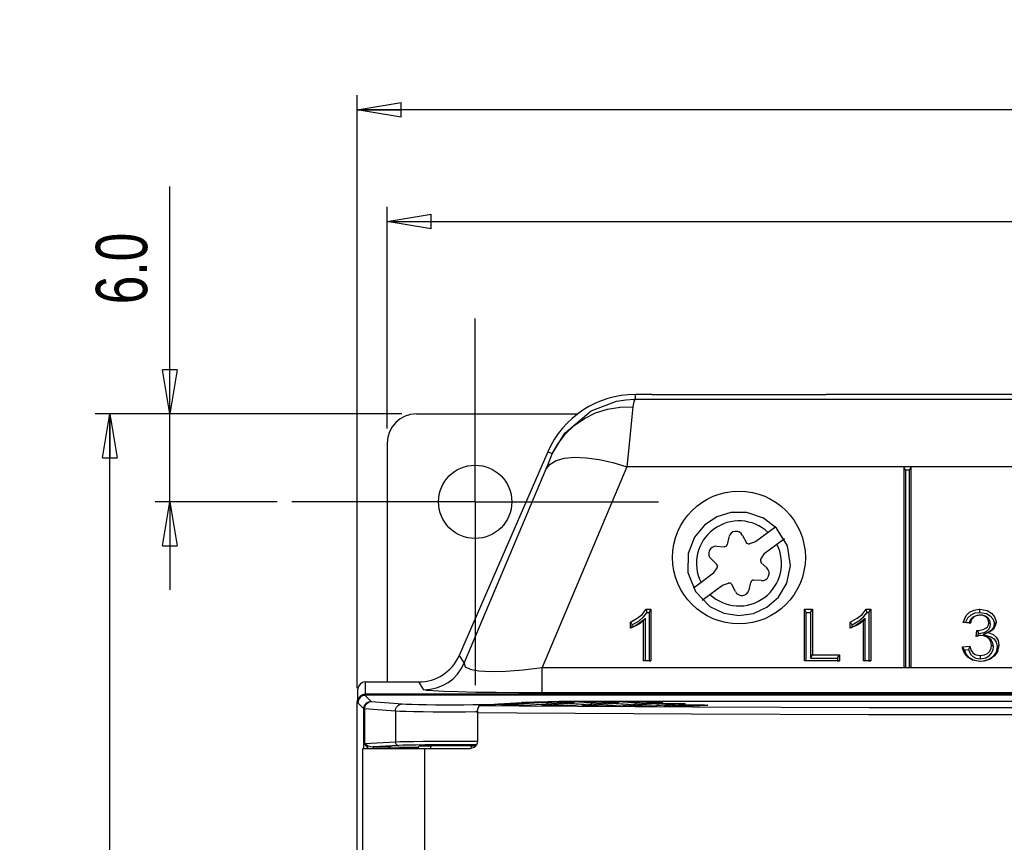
# Model space of a CAD drawing. Extents: x 28 to 402, y 197 to 629.
# Tile 12 of 13: x 28 to 95, y 573 to 629. Entities that reach past the tile are written whole.
import ezdxf

# ---------------------------------------------------------------- set-up
doc = ezdxf.new("R2010")
doc.units = 0
doc.header["$MEASUREMENT"] = 0
doc.header["$PDSIZE"] = -1
doc.linetypes.add('CENTERX2', pattern=[20.32, 12.7, -2.54, 2.54, -2.54])
doc.layers.get('0').update_dxf_attribs({"linetype": 'CONTINUOUS'})
doc.layers.get('DEFPOINTS').update_dxf_attribs({"linetype": 'CONTINUOUS'})
doc.styles.add('SLDTEXTSTYLE0', font='txt', dxfattribs={"width": 0.75})
doc.dimstyles.new('SLDDIMSTYLE0', dxfattribs={"dimtxt": 3.5, "dimasz": 3, "dimexe": 1, "dimexo": 0.0625, "dimgap": 0.875, "dimtad": 2, "dimdec": 1, "dimzin": 4, "dimtxsty": 'STANDARD', "dimblk1": 'CLOSED', "dimblk2": 'CLOSED', "dimsah": 1, "dimcen": 0.09, "dimclrd": 7, "dimclre": 7, "dimclrt": 7, "dimazin": 3, "dimtfac": 1, "dimtdec": 4, "dimtofl": 0, "dimtmove": 0, "dimatfit": 3, "dimtolj": 1, "dimtzin": 12})
doc.dimstyles.new('SLDDIMSTYLE1', dxfattribs={"dimtxt": 3.5, "dimasz": 3, "dimexe": 1, "dimexo": 0.0625, "dimgap": 0.875, "dimtad": 2, "dimdec": 1, "dimzin": 12, "dimtxsty": 'STANDARD', "dimblk1": 'CLOSED', "dimblk2": 'CLOSED', "dimsah": 1, "dimcen": 0.09, "dimclrd": 7, "dimclre": 7, "dimclrt": 7, "dimazin": 3, "dimtfac": 1, "dimtdec": 4, "dimtofl": 0, "dimtmove": 0, "dimatfit": 3, "dimtolj": 1, "dimtzin": 12})

# ---------------------------------------------------------------- blocks, each defined once
blk = doc.blocks.new('SW_CENTERMARK0')
at = {"color": 7, "linetype": 'CENTERX2'}
for p, q in [((58.745, 605.885), (58.745, 608.385)), ((48.745, 595.885), (46.245, 595.885)), ((68.745, 595.885), (71.245, 595.885)), ((58.745, 585.885), (58.745, 583.385))]:
    blk.add_line(p, q, dxfattribs=at)
at = {"color": 7, "linetype": 'CONTINUOUS'}
for q in [(58.745, 605.885), (48.745, 595.885), (58.745, 585.885), (68.745, 595.885)]:
    blk.add_line((58.745, 595.885), q, dxfattribs=at)
blk = doc.blocks.new('_CLOSED')
at = {"color": 0, "linetype": 'BYBLOCK'}
for p, q in [((-1, 0.166667), (0, 0)), ((-1, 0.166667), (-1, -0.166667)), ((0, 0), (-1, -0.166667)), ((0, 0), (-1, 0))]:
    blk.add_line(p, q, dxfattribs=at)
blk = doc.blocks.new('*D0')
at = {"color": 7}
for p, q in [((37.919, 601.885), (37.919, 617.393)), ((53.745, 601.885), (36.919, 601.885)), ((37.919, 595.885), (37.919, 601.885)), ((45.245, 595.885), (36.919, 595.885)), ((37.919, 595.885), (37.919, 589.885))]:
    blk.add_line(p, q, dxfattribs=at)
at = {"layer": 'DEFPOINTS', "color": 7}
for p in [(54.745, 601.885), (46.245, 595.885)]:
    blk.add_point(p, dxfattribs=at)
at = {"xscale": 3, "yscale": 3}
for p, rotation in [((37.919, 601.885), 270.0000000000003), ((37.919, 595.885), 90.00000000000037)]:
    blk.add_blockref('_CLOSED', p, dxfattribs=dict(at, rotation=rotation))
at = {"color": 7, "insert": (36.419, 609.354), "char_height": 3.5, "attachment_point": 7, "rotation": 90, "style": 'SLDTEXTSTYLE0'}
blk.add_mtext('6.0', dxfattribs=at)
blk = doc.blocks.new('*D1')
at = {"color": 7}
for p, q in [((50.692, 583.185), (50.692, 623.601)), ((148.797, 583.737), (148.797, 623.601)), ((148.797, 622.601), (50.692, 622.601))]:
    blk.add_line(p, q, dxfattribs=at)
at = {"layer": 'DEFPOINTS', "color": 7}
for p in [(148.797, 582.737), (50.692, 582.185)]:
    blk.add_point(p, dxfattribs=at)
at = {"xscale": 3, "yscale": 3}
for p, rotation in [((50.692, 622.601), 180.0000000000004), ((148.797, 622.601), 360.0000000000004)]:
    blk.add_blockref('_CLOSED', p, dxfattribs=dict(at, rotation=rotation))
at = {"color": 7, "insert": (95.229, 624.101), "char_height": 3.5, "attachment_point": 7, "style": 'SLDTEXTSTYLE0'}
blk.add_mtext('98.1', dxfattribs=at)
blk = doc.blocks.new('*D2')
at = {"color": 7}
for p, q in [((52.745, 600.885), (52.745, 615.999)), ((146.745, 600.885), (146.745, 615.999)), ((52.745, 614.999), (146.745, 614.999))]:
    blk.add_line(p, q, dxfattribs=at)
at = {"layer": 'DEFPOINTS', "color": 7}
for p in [(52.745, 599.885), (146.745, 599.885)]:
    blk.add_point(p, dxfattribs=at)
at = {"xscale": 3, "yscale": 3, "rotation": 180.0000000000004}
blk.add_blockref('_CLOSED', (52.745, 614.999), dxfattribs=at)
at = {"xscale": 3, "yscale": 3}
blk.add_blockref('_CLOSED', (146.745, 614.999), dxfattribs=at)
at = {"color": 7, "insert": (95.229, 616.499), "char_height": 3.5, "attachment_point": 7, "style": 'SLDTEXTSTYLE0'}
blk.add_mtext('94.0', dxfattribs=at)
blk = doc.blocks.new('*D3')
at = {"color": 7}
for p, q in [((53.745, 601.885), (32.828, 601.885)), ((33.828, 401.485), (33.828, 601.885)), ((60.245, 401.485), (32.828, 401.485))]:
    blk.add_line(p, q, dxfattribs=at)
at = {"layer": 'DEFPOINTS', "color": 7}
for p in [(54.745, 601.885), (61.245, 401.485)]:
    blk.add_point(p, dxfattribs=at)
at = {"xscale": 3, "yscale": 3}
for p, rotation in [((33.828, 601.885), 90.00000000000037), ((33.828, 401.485), 270.0000000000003)]:
    blk.add_blockref('_CLOSED', p, dxfattribs=dict(at, rotation=rotation))
at = {"color": 7, "insert": (32.328, 495.878), "char_height": 3.5, "attachment_point": 7, "rotation": 90, "style": 'SLDTEXTSTYLE0'}
blk.add_mtext('200.4', dxfattribs=at)

msp = doc.modelspace()

# ---------------------------------------------------------------- linework, layer by layer
at = {"color": 7, "linetype": 'CONTINUOUS'}
for p, q in [((70.795, 603.208), (69.677, 603.208)), ((69.677, 602.885), (69.677, 603.208)), ((69.677, 602.885), (129.812, 602.885)), ((70.795, 603.208), (82.695, 603.208)), ((93.795, 603.208), (82.695, 603.208)), ((105.695, 603.208), (93.795, 603.208)), ((54.745, 601.885), (65.738, 601.885)), ((52.745, 599.885), (52.745, 583.604)), ((63.695, 599.288), (57.655, 585.406)), ((64.008, 599.152), (63.695, 599.288)), ((58.004, 584.874), (63.593, 598.126)), ((69.093, 598.268), (63.323, 584.591)), ((87.995, 598.268), (69.093, 598.268)), ((88.495, 598.268), (87.995, 598.268)), ((87.995, 598.268), (87.995, 584.591)), ((88.117, 598.052), (87.995, 598.268)), ((88.373, 598.052), (88.117, 598.052)), ((88.117, 598.052), (88.117, 584.595)), ((88.373, 598.052), (88.495, 598.268)), ((88.373, 584.595), (88.373, 598.052)), ((110.995, 598.268), (88.495, 598.268)), ((88.495, 584.591), (88.495, 598.268)), ((79.25, 594.18), (78.734, 593.795)), ((76.058, 593.487), (75.938, 592.979)), ((76.991, 593.598), (77.226, 593.132)), ((78.734, 593.795), (77.878, 593.155)), ((79.332, 592.993), (79.848, 593.378)), ((75.211, 592.855), (75.732, 592.825)), ((77.878, 593.155), (77.462, 593.03)), ((78.476, 592.354), (79.332, 592.993)), ((74.84, 591.991), (75.22, 591.633)), ((78.476, 592.354), (78.239, 591.991)), ((75.013, 591.015), (75.251, 591.378)), ((78.649, 591.378), (78.269, 591.736)), ((75.013, 591.015), (74.157, 590.376)), ((78.278, 590.515), (77.757, 590.544)), ((74.157, 590.376), (73.641, 589.991)), ((74.755, 589.575), (75.611, 590.214)), ((75.611, 590.214), (76.027, 590.339)), ((76.498, 589.771), (76.263, 590.238)), ((77.431, 589.882), (77.551, 590.39)), ((74.24, 589.19), (74.755, 589.575)), ((70.414, 588.561), (70.735, 588.561)), ((70.613, 588.345), (70.735, 588.561)), ((70.735, 588.561), (70.735, 585.044)), ((81.329, 588.345), (81.207, 588.561)), ((81.207, 585.044), (81.207, 588.561)), ((81.207, 588.561), (81.755, 588.561)), ((81.633, 588.345), (81.755, 588.561)), ((81.755, 588.561), (81.755, 585.45)), ((85.414, 588.561), (85.735, 588.561)), ((85.613, 588.345), (85.735, 588.561)), ((85.735, 588.561), (85.735, 585.044)), ((70.359, 587.939), (70.237, 587.784)), ((70.359, 585.049), (70.359, 587.939)), ((70.487, 588.345), (70.613, 588.345)), ((70.613, 588.345), (70.613, 585.049)), ((81.329, 588.345), (81.633, 588.345)), ((81.329, 585.049), (81.329, 588.345)), ((81.633, 588.345), (81.633, 585.233)), ((85.359, 587.939), (85.237, 587.784)), ((85.359, 585.049), (85.359, 587.939)), ((85.487, 588.345), (85.613, 588.345)), ((85.613, 588.345), (85.613, 585.049)), ((93.192, 588.16), (93.194, 588.155)), ((69.342, 587.266), (69.342, 587.681)), ((69.464, 587.33), (69.464, 587.509)), ((70.237, 585.044), (70.237, 587.784)), ((84.342, 587.266), (84.342, 587.681)), ((84.464, 587.33), (84.464, 587.509)), ((85.237, 585.044), (85.237, 587.784)), ((92.541, 587.614), (92.043, 587.659)), ((92.444, 587.628), (92.192, 587.651)), ((93.906, 587.545), (93.784, 587.652)), ((92.934, 586.712), (92.985, 587.118)), ((93.057, 586.969), (93.057, 587.113)), ((93.057, 586.969), (93.094, 586.898)), ((93.075, 586.749), (93.094, 586.898)), ((93.256, 586.765), (93.256, 586.76)), ((93.4, 586.83), (93.753, 586.969)), ((91.993, 585.991), (92.491, 586.036)), ((92.132, 585.786), (92.397, 585.81)), ((94.105, 586), (93.983, 586.105)), ((57.655, 585.406), (58.004, 584.874)), ((81.633, 585.233), (81.755, 585.45)), ((81.633, 585.233), (83.473, 585.233)), ((81.755, 585.45), (83.595, 585.45)), ((83.473, 585.233), (83.595, 585.45)), ((83.473, 585.233), (83.473, 585.049)), ((83.595, 585.45), (83.595, 585.044)), ((93.218, 585.188), (93.218, 585.404)), ((63.323, 584.591), (87.995, 584.591)), ((63.323, 582.859), (63.323, 584.591)), ((70.359, 585.049), (70.237, 585.044)), ((70.735, 585.044), (70.237, 585.044)), ((70.613, 585.049), (70.359, 585.049)), ((70.613, 585.049), (70.735, 585.044)), ((81.329, 585.049), (81.207, 585.044)), ((83.595, 585.044), (81.207, 585.044)), ((83.473, 585.049), (81.329, 585.049)), ((83.473, 585.049), (83.595, 585.044)), ((85.359, 585.049), (85.237, 585.044)), ((85.735, 585.044), (85.237, 585.044)), ((85.613, 585.049), (85.359, 585.049)), ((85.613, 585.049), (85.735, 585.044)), ((88.117, 584.595), (87.995, 584.591)), ((87.995, 584.591), (88.495, 584.591)), ((88.117, 584.595), (88.373, 584.595)), ((88.373, 584.595), (88.495, 584.591)), ((88.495, 584.591), (110.995, 584.591)), ((50.745, 582.276), (50.745, 583.104)), ((51.245, 583.604), (54.905, 583.604)), ((51.245, 583.604), (51.245, 582.776)), ((55.254, 583.072), (54.905, 583.604)), ((51.244, 582.737), (148.797, 582.737)), ((51.244, 582.737), (51.244, 582.685)), ((51.244, 582.685), (51.652, 582.277)), ((148.245, 582.776), (51.245, 582.776)), ((136.166, 582.859), (63.323, 582.859)), ((50.692, 582.185), (50.745, 582.185)), ((50.692, 421.184), (50.692, 582.185)), ((51.152, 581.777), (50.745, 582.185)), ((51.152, 579.066), (51.152, 581.777)), ((51.205, 581.773), (51.205, 579.413)), ((53.302, 581.611), (51.205, 581.773)), ((51.678, 582.273), (53.775, 582.111)), ((59.084, 582), (62.617, 582.233)), ((60.343, 582.106), (61.937, 582.211)), ((60.627, 582.033), (63.509, 582.223)), ((65.424, 582.203), (62.53, 582.013)), ((62.53, 582.013), (62.547, 582.013)), ((65.44, 582.203), (62.547, 582.013)), ((63.362, 582.015), (66.522, 582.223)), ((97.281, 582.266), (64.475, 582.266)), ((68.438, 582.203), (65.264, 581.994)), ((65.264, 581.994), (65.281, 581.995)), ((68.454, 582.203), (65.281, 581.995)), ((65.424, 582.203), (65.44, 582.203)), ((66.119, 581.998), (69.536, 582.223)), ((71.452, 582.203), (68.02, 581.977)), ((68.02, 581.977), (68.036, 581.978)), ((71.468, 582.203), (68.036, 581.978)), ((68.438, 582.203), (68.454, 582.203)), ((68.897, 581.982), (71.078, 582.126)), ((72.987, 582.106), (70.796, 581.962)), ((70.796, 581.962), (70.813, 581.962)), ((73.003, 582.106), (70.813, 581.962)), ((71.452, 582.203), (71.468, 582.203)), ((71.696, 581.968), (72.619, 582.029)), ((72.987, 582.106), (73.003, 582.106)), ((74.522, 582.009), (73.595, 581.948)), ((73.595, 581.948), (73.611, 581.948)), ((74.538, 582.009), (73.611, 581.948)), ((74.522, 582.009), (74.538, 582.009)), ((53.302, 581.611), (53.302, 579.522)), ((58.903, 581.501), (58.903, 579.566)), ((51.092, 579.066), (55.299, 579.066)), ((51.092, 424.304), (51.092, 579.066)), ((51.205, 579.413), (53.302, 579.522)), ((53.539, 579.272), (51.759, 579.18)), ((54.954, 579.251), (54.857, 579.154)), ((54.954, 579.251), (55.691, 579.251)), ((55.299, 579.066), (58.42, 579.066)), ((55.691, 579.251), (55.691, 579.066)), ((58.491, 579.251), (58.794, 579.251)), ((58.491, 579.074), (58.491, 579.251))]:
    msp.add_line(p, q, dxfattribs=at)
at = {"color": 7, "linetype": 'CONTINUOUS', "flags": 128}
for points in [[(64.008, 599.152), (64.869, 600.577), (66.657, 602.09), (68.392, 602.746), (69.019, 602.848), (69.594, 602.884), (69.66, 602.885), (69.677, 602.885)], [(69.677, 602.885), (69.676, 602.884), (69.675, 602.884), (69.675, 602.884), (69.674, 602.884), (69.673, 602.883), (69.672, 602.883), (69.67, 602.882), (69.668, 602.881), (69.665, 602.879), (69.661, 602.876), (69.655, 602.872), (69.648, 602.866), (69.638, 602.856), (69.625, 602.839), (69.607, 602.809), (69.583, 602.753), (69.566, 602.702), (69.524, 602.507), (69.508, 602.372)], [(64.008, 599.152), (64.401, 599.872), (64.906, 600.525), (65.51, 601.096), (66.2, 601.573), (66.962, 601.946), (67.779, 602.207), (68.634, 602.35), (69.508, 602.372)], [(69.508, 602.372), (69.443, 601.689), (69.35, 600.753), (69.232, 599.598), (69.093, 598.268)], [(63.593, 598.126), (63.732, 598.458), (63.85, 598.747), (63.943, 598.981), (64.008, 599.152)], [(63.593, 598.126), (63.859, 598.453), (64.28, 598.699), (64.843, 598.858), (65.531, 598.924), (66.325, 598.896), (67.201, 598.775), (68.133, 598.563), (69.093, 598.268)], [(76.745, 588.137), (77.745, 588.282), (78.653, 588.698), (79.432, 589.379), (80.013, 590.336), (80.271, 591.545), (80.057, 592.883), (79.311, 594.088), (78.409, 594.778), (77.278, 595.154), (76.201, 595.153), (75.241, 594.858), (74.398, 594.302), (73.714, 593.473), (73.287, 592.372), (73.267, 591.068), (73.774, 589.762), (74.75, 588.755), (75.721, 588.289), (76.745, 588.137)], [(69.342, 587.681), (69.811, 587.942), (70.144, 588.214), (70.414, 588.561)], [(84.342, 587.681), (84.811, 587.942), (85.144, 588.214), (85.414, 588.561)], [(92.043, 587.659), (92.241, 588.13), (92.478, 588.36), (92.786, 588.507), (93.124, 588.56), (93.178, 588.561)], [(93.177, 588.345), (93.177, 588.398), (93.178, 588.451), (93.178, 588.506), (93.178, 588.561)], [(93.178, 588.561), (93.686, 588.467), (93.972, 588.301), (94.179, 588.054), (94.273, 587.783), (94.282, 587.667)], [(69.464, 587.509), (69.927, 587.778), (70.232, 588.033), (70.487, 588.345)], [(70.359, 587.939), (70.162, 587.766), (69.954, 587.603), (69.716, 587.458), (69.464, 587.33)], [(84.464, 587.509), (84.927, 587.778), (85.232, 588.033), (85.487, 588.345)], [(85.359, 587.939), (85.162, 587.766), (84.954, 587.603), (84.716, 587.458), (84.464, 587.33)], [(92.192, 587.651), (92.356, 587.982), (92.576, 588.183), (92.858, 588.306), (93.177, 588.345)], [(93.192, 588.16), (92.919, 588.121), (92.71, 588.018), (92.551, 587.857), (92.444, 587.628)], [(93.194, 588.155), (93.125, 588.152), (93.057, 588.145), (92.99, 588.131), (92.925, 588.11), (92.863, 588.083), (92.805, 588.05), (92.751, 588.011), (92.726, 587.989), (92.682, 587.941), (92.644, 587.889), (92.612, 587.834), (92.586, 587.776), (92.575, 587.747), (92.555, 587.681), (92.541, 587.614)], [(93.177, 588.345), (93.63, 588.263), (93.884, 588.118), (94.068, 587.902), (94.151, 587.67), (94.16, 587.561)], [(93.906, 587.545), (93.855, 587.788), (93.718, 587.975), (93.545, 588.088), (93.329, 588.15), (93.192, 588.16)], [(93.784, 587.652), (93.781, 587.714), (93.77, 587.775), (93.75, 587.835), (93.722, 587.892), (93.705, 587.919), (93.664, 587.969), (93.617, 588.015), (93.591, 588.035), (93.536, 588.072), (93.476, 588.102), (93.444, 588.114), (93.379, 588.134), (93.312, 588.147), (93.278, 588.151), (93.194, 588.155)], [(70.237, 587.784), (70.029, 587.622), (69.802, 587.482), (69.342, 587.266)], [(69.464, 587.33), (69.414, 587.302), (69.378, 587.284), (69.342, 587.266)], [(85.237, 587.784), (85.029, 587.622), (84.802, 587.482), (84.342, 587.266)], [(84.464, 587.33), (84.414, 587.302), (84.378, 587.284), (84.342, 587.266)], [(92.192, 587.651), (92.126, 587.654), (92.084, 587.657), (92.043, 587.659)], [(93.057, 587.113), (93.414, 587.175), (93.595, 587.268), (93.701, 587.371), (93.764, 587.5), (93.784, 587.652)], [(93.094, 586.898), (93.475, 586.973), (93.685, 587.085), (93.813, 587.218), (93.886, 587.381), (93.906, 587.545)], [(94.16, 587.561), (94.105, 587.314), (93.96, 587.12), (93.776, 586.998), (93.4, 586.83)], [(94.282, 587.667), (94.236, 587.419), (94.077, 587.177), (93.868, 587.024), (93.753, 586.969)], [(94.16, 587.561), (94.19, 587.587), (94.22, 587.613), (94.251, 587.64), (94.282, 587.667)], [(93.256, 586.76), (93.119, 586.749), (93.026, 586.733), (92.934, 586.712)], [(93.075, 586.749), (93.016, 586.735), (92.975, 586.724), (92.934, 586.712)], [(92.985, 587.118), (93.01, 587.116), (93.034, 587.114), (93.057, 587.113)], [(93.256, 586.765), (93.165, 586.761), (93.075, 586.749)], [(94.105, 586), (94.066, 586.248), (93.942, 586.466), (93.747, 586.635), (93.492, 586.739), (93.256, 586.765)], [(93.983, 586.105), (93.937, 586.353), (93.819, 586.534), (93.643, 586.67), (93.424, 586.746), (93.256, 586.76)], [(93.4, 586.83), (93.928, 586.691), (94.152, 586.54), (94.298, 586.324), (94.357, 586.05), (94.359, 585.996)], [(93.753, 586.969), (94.09, 586.839), (94.297, 586.659), (94.427, 586.43), (94.481, 586.102)], [(92.132, 585.786), (92.069, 585.878), (92.031, 585.934), (91.993, 585.991)], [(93.201, 584.999), (92.672, 585.094), (92.356, 585.287), (92.127, 585.562), (92.007, 585.901), (91.993, 585.991)], [(93.201, 585.004), (92.729, 585.086), (92.445, 585.258), (92.238, 585.503), (92.132, 585.786)], [(92.397, 585.81), (92.542, 585.498), (92.703, 585.335), (92.916, 585.23), (93.218, 585.188)], [(92.491, 586.036), (92.568, 585.8), (92.709, 585.586), (92.863, 585.477), (93.048, 585.419), (93.218, 585.404)], [(94.481, 586.102), (94.394, 585.684), (94.182, 585.379), (93.875, 585.151), (93.481, 585.021), (93.201, 584.999)], [(94.359, 585.996), (94.283, 585.625), (94.067, 585.324), (93.788, 585.128), (93.434, 585.02), (93.201, 585.004)], [(93.218, 585.404), (93.492, 585.442), (93.693, 585.539), (93.848, 585.689), (93.953, 585.892), (93.983, 586.105)], [(93.218, 585.188), (93.578, 585.247), (93.81, 585.378), (93.983, 585.569), (94.087, 585.82), (94.105, 586)], [(94.359, 585.996), (94.389, 586.022), (94.419, 586.048), (94.45, 586.075), (94.481, 586.102)], [(55.254, 583.072), (55.687, 583.104), (56.111, 583.198), (56.518, 583.352), (56.897, 583.563), (57.243, 583.827), (57.546, 584.138), (57.802, 584.49), (58.004, 584.874)], [(58.004, 584.874), (58.067, 584.641), (58.4, 584.465), (58.988, 584.353), (59.811, 584.309), (60.835, 584.335), (62.021, 584.43), (63.323, 584.591)], [(93.201, 585.004), (93.201, 585.002), (93.201, 585.001), (93.201, 585), (93.201, 584.999)], [(50.692, 582.185), (50.724, 582.368), (50.814, 582.531), (50.955, 582.655), (51.124, 582.723), (51.244, 582.737)], [(63.323, 582.859), (61.698, 582.863), (60.172, 582.875), (58.789, 582.894), (57.591, 582.919), (56.614, 582.951), (55.885, 582.988), (55.427, 583.029), (55.254, 583.072)], [(51.152, 581.777), (51.162, 581.874), (51.191, 581.968), (51.237, 582.055), (51.299, 582.13), (51.375, 582.192), (51.461, 582.239), (51.555, 582.267), (51.652, 582.277)], [(51.205, 581.773), (51.177, 581.774), (51.16, 581.776), (51.152, 581.777)], [(51.205, 581.773), (51.215, 581.87), (51.242, 581.963), (51.286, 582.05), (51.345, 582.125), (51.416, 582.187), (51.498, 582.234), (51.586, 582.263), (51.678, 582.273)], [(51.652, 582.277), (51.656, 582.276), (51.665, 582.274), (51.678, 582.273)], [(53.302, 581.611), (53.311, 581.708), (53.339, 581.801), (53.383, 581.887), (53.442, 581.963), (53.513, 582.025), (53.595, 582.071), (53.683, 582.1), (53.775, 582.111)], [(53.775, 582.111), (54.042, 582.095), (54.416, 582.081), (54.884, 582.069), (55.428, 582.059), (56.031, 582.053), (56.671, 582.049), (57.326, 582.049), (57.973, 582.051), (58.588, 582.057), (59.152, 582.066), (59.643, 582.077), (60.044, 582.091), (60.343, 582.106)], [(58.903, 581.501), (58.914, 581.666), (58.943, 581.812), (58.99, 581.923), (59.047, 581.988), (59.084, 582)], [(59.084, 582), (61.738, 581.981), (73.592, 581.914), (85.624, 581.873), (97.745, 581.859)], [(60.454, 582.09), (60.433, 582.096), (60.343, 582.106)], [(60.598, 582.015), (60.57, 582.018), (60.554, 582.023), (60.574, 582.028), (60.627, 582.033)], [(62.547, 582.013), (62.46, 582.009), (62.344, 582.005), (62.202, 582.001), (62.039, 581.999), (61.86, 581.997), (61.673, 581.996), (61.482, 581.996), (61.295, 581.997), (61.118, 581.999), (60.957, 582.002), (60.818, 582.005), (60.704, 582.009), (60.621, 582.014), (60.598, 582.015)], [(60.627, 582.033), (60.671, 582.028), (60.714, 582.014), (60.726, 582.008)], [(61.937, 582.211), (62.165, 582.222), (62.476, 582.233), (62.717, 582.238)], [(62.048, 582.195), (62.027, 582.2), (61.937, 582.211)], [(62.617, 582.233), (62.799, 582.242), (63.048, 582.25), (63.352, 582.257), (63.701, 582.262), (64.08, 582.265), (64.475, 582.266)], [(63.334, 581.997), (63.305, 582), (63.29, 582.005), (63.309, 582.01), (63.362, 582.015)], [(65.281, 581.995), (65.194, 581.99), (65.078, 581.986), (64.936, 581.983), (64.773, 581.981), (64.595, 581.979), (64.407, 581.978), (64.217, 581.978), (64.03, 581.979), (63.853, 581.981), (63.692, 581.983), (63.553, 581.987), (63.439, 581.991), (63.356, 581.995), (63.334, 581.997)], [(63.362, 582.015), (63.406, 582.01), (63.449, 581.996), (63.462, 581.99)], [(63.509, 582.223), (63.59, 582.227), (63.698, 582.231), (63.83, 582.234), (63.982, 582.237), (64.148, 582.239), (64.325, 582.24), (64.506, 582.24), (64.686, 582.24), (64.859, 582.238), (65.021, 582.236), (65.167, 582.233), (65.291, 582.23), (65.39, 582.226), (65.462, 582.222), (65.504, 582.217), (65.514, 582.212), (65.493, 582.208), (65.44, 582.203)], [(63.509, 582.223), (63.553, 582.218), (63.595, 582.204), (63.634, 582.182), (63.669, 582.152), (63.698, 582.116), (63.713, 582.09)], [(65.461, 582.206), (65.462, 582.206), (65.449, 582.204), (65.424, 582.203)], [(66.09, 581.98), (66.062, 581.983), (66.046, 581.988), (66.065, 581.993), (66.119, 581.998)], [(68.036, 581.978), (67.949, 581.973), (67.833, 581.969), (67.691, 581.966), (67.528, 581.964), (67.35, 581.962), (67.163, 581.961), (66.973, 581.961), (66.786, 581.962), (66.609, 581.964), (66.448, 581.966), (66.309, 581.97), (66.196, 581.974), (66.112, 581.978), (66.09, 581.98)], [(66.119, 581.998), (66.163, 581.993), (66.205, 581.979), (66.218, 581.973)], [(66.522, 582.223), (66.604, 582.227), (66.712, 582.231), (66.844, 582.234), (66.995, 582.237), (67.162, 582.239), (67.338, 582.24), (67.519, 582.24), (67.7, 582.24), (67.873, 582.238), (68.035, 582.236), (68.18, 582.233), (68.305, 582.23), (68.404, 582.226), (68.476, 582.222), (68.517, 582.217), (68.528, 582.212), (68.506, 582.208), (68.454, 582.203)], [(66.522, 582.223), (66.566, 582.218), (66.609, 582.204), (66.648, 582.182), (66.683, 582.152), (66.712, 582.116), (66.727, 582.09)], [(68.475, 582.206), (68.476, 582.206), (68.463, 582.204), (68.438, 582.203)], [(68.868, 581.965), (68.84, 581.968), (68.824, 581.973), (68.843, 581.978), (68.897, 581.982)], [(70.813, 581.962), (70.726, 581.958), (70.61, 581.954), (70.468, 581.951), (70.306, 581.948), (70.128, 581.946), (69.94, 581.945), (69.75, 581.945), (69.563, 581.946), (69.387, 581.948), (69.226, 581.951), (69.087, 581.954), (68.973, 581.958), (68.89, 581.963), (68.868, 581.965)], [(68.897, 581.982), (68.941, 581.977), (68.983, 581.963), (68.996, 581.957)], [(69.536, 582.223), (69.618, 582.227), (69.726, 582.231), (69.858, 582.234), (70.009, 582.237), (70.176, 582.239), (70.352, 582.24), (70.533, 582.24), (70.713, 582.24), (70.887, 582.238), (71.049, 582.236), (71.194, 582.233), (71.319, 582.23), (71.418, 582.226), (71.49, 582.222), (71.531, 582.217), (71.541, 582.212), (71.52, 582.208), (71.468, 582.203)], [(69.536, 582.223), (69.58, 582.218), (69.623, 582.204), (69.662, 582.182), (69.697, 582.152), (69.726, 582.116), (69.74, 582.09)], [(71.078, 582.126), (71.159, 582.13), (71.267, 582.134), (71.398, 582.137), (71.549, 582.14), (71.715, 582.142), (71.891, 582.143), (72.071, 582.143), (72.251, 582.143), (72.424, 582.141), (72.585, 582.139), (72.73, 582.136), (72.854, 582.133), (72.953, 582.129), (73.025, 582.125), (73.066, 582.12), (73.076, 582.115), (73.055, 582.111), (73.003, 582.106)], [(71.078, 582.126), (71.122, 582.121), (71.164, 582.107), (71.203, 582.085), (71.238, 582.055), (71.267, 582.019), (71.282, 581.994)], [(71.489, 582.206), (71.49, 582.206), (71.477, 582.204), (71.452, 582.203)], [(71.667, 581.95), (71.639, 581.953), (71.623, 581.958), (71.643, 581.963), (71.696, 581.968)], [(73.611, 581.948), (73.525, 581.944), (73.409, 581.94), (73.267, 581.936), (73.104, 581.934), (72.926, 581.932), (72.739, 581.931), (72.549, 581.931), (72.363, 581.932), (72.186, 581.934), (72.025, 581.937), (71.886, 581.94), (71.773, 581.944), (71.69, 581.949), (71.667, 581.95)], [(71.696, 581.968), (71.74, 581.963), (71.783, 581.949), (71.795, 581.943)], [(72.619, 582.029), (72.7, 582.033), (72.807, 582.037), (72.938, 582.04), (73.089, 582.043), (73.254, 582.045), (73.43, 582.046), (73.609, 582.046), (73.788, 582.045), (73.961, 582.044), (74.122, 582.042), (74.266, 582.039), (74.39, 582.036), (74.488, 582.032), (74.56, 582.027), (74.601, 582.023), (74.611, 582.018), (74.59, 582.013), (74.538, 582.009)], [(72.619, 582.029), (72.663, 582.024), (72.705, 582.01), (72.745, 581.988), (72.78, 581.958), (72.802, 581.931)], [(73.024, 582.109), (73.024, 582.109), (73.012, 582.107), (72.987, 582.106)], [(74.559, 582.012), (74.559, 582.012), (74.547, 582.01), (74.522, 582.009)], [(58.959, 581.559), (58.802, 581.557), (58.099, 581.551), (57.36, 581.549), (56.612, 581.549), (55.88, 581.553), (55.191, 581.56), (54.568, 581.569), (54.034, 581.581), (53.607, 581.595), (53.302, 581.611)], [(97.745, 581.36), (85.581, 581.373), (73.507, 581.414), (61.611, 581.481), (58.903, 581.501)], [(51.482, 579.066), (51.44, 579.091), (51.24, 579.339), (51.206, 579.41), (51.205, 579.413)], [(51.205, 579.413), (51.207, 579.411), (51.246, 579.377), (51.438, 579.257), (51.617, 579.195), (51.759, 579.18)], [(51.759, 579.18), (51.977, 579.181), (52.2, 579.181), (52.422, 579.18), (52.636, 579.179), (52.833, 579.177), (53.009, 579.175)], [(51.824, 579.066), (51.824, 579.067), (51.814, 579.105), (51.802, 579.136), (51.788, 579.16), (51.774, 579.174), (51.759, 579.18)], [(52.869, 579.066), (52.889, 579.101), (52.915, 579.132), (52.944, 579.155), (52.976, 579.17), (53.009, 579.175)], [(53.009, 579.175), (53.575, 579.167), (54.194, 579.16), (54.857, 579.154)], [(53.302, 579.522), (53.607, 579.533), (54.034, 579.543), (54.568, 579.551), (55.191, 579.558), (55.88, 579.563), (56.612, 579.566), (57.36, 579.566), (58.099, 579.564), (58.802, 579.56), (58.963, 579.559)], [(53.302, 579.522), (53.306, 579.473), (53.32, 579.426), (53.342, 579.383), (53.372, 579.345), (53.407, 579.314), (53.448, 579.291), (53.492, 579.277), (53.539, 579.272)], [(58.874, 579.308), (58.695, 579.31), (58.036, 579.314), (57.343, 579.316), (56.642, 579.316), (55.956, 579.313), (55.31, 579.308), (54.726, 579.302), (54.225, 579.293), (53.825, 579.283), (53.539, 579.272)], [(54.857, 579.154), (54.856, 579.137), (54.854, 579.089), (54.854, 579.066)], [(55.299, 579.066), (55.299, 570.017), (55.299, 522.017), (55.299, 471.685), (55.299, 450.409), (55.299, 424.304)], [(55.691, 579.251), (55.715, 579.255), (55.785, 579.259), (55.901, 579.263), (56.056, 579.267), (56.247, 579.27), (56.467, 579.273), (56.708, 579.274), (56.962, 579.275), (57.22, 579.275), (57.474, 579.274), (57.715, 579.273), (57.935, 579.27), (58.125, 579.267), (58.281, 579.263), (58.396, 579.259), (58.467, 579.255), (58.491, 579.251)], [(58.903, 579.566), (58.876, 579.401), (58.798, 579.254), (58.678, 579.143), (58.528, 579.078), (58.42, 579.066)]]:
    msp.add_lwpolyline(points, dxfattribs=at)
at = {"color": 7, "linetype": 'CONTINUOUS'}
for centre, radius in [((58.745, 595.885), 2.5), ((76.745, 592.089), 4.529)]:
    msp.add_circle(centre, radius, dxfattribs=at)
for centre, radius, start, end in [((69.677, 596.685), 6.524, 90, 156.48472), ((54.745, 599.885), 2, 90, 180), ((76.745, 591.685), 2.9, 46.68495, 206.82856), ((76.545, 593.373), 0.5, 26.75675, 166.75675), ((75.183, 592.355), 0.5, 86.75675, 226.75675), ((76.745, 591.685), 2.9, 226.68495, 26.82856), ((75.744, 593.025), 0.2, 266.75675, 346.75675), ((77.405, 593.222), 0.2, 206.75675, 286.75675), ((78.406, 591.881), 0.2, 146.75675, 226.75675), ((75.083, 591.488), 0.2, 326.75675, 46.75675), ((78.307, 591.014), 0.5, 266.75675, 46.75675), ((77.746, 590.344), 0.2, 86.75675, 166.75675), ((76.084, 590.148), 0.2, 26.75675, 106.75675), ((76.945, 589.996), 0.5, 206.75675, 346.75675), ((39.205, 577.896), 32.981, 18.46988, 18.86625), ((54.205, 577.896), 32.981, 18.46988, 18.86625), ((230.249, 701.032), 196.824, 215.16276, 215.22435), ((245.249, 701.032), 196.824, 215.16276, 215.22435), ((95.605, 608.888), 21.493, 261.54298, 261.80433), ((102.239, 591.486), 10.233, 205.27118, 206.19354), ((106.266, 580.167), 14.974, 156.92446, 157.85798), ((54.905, 586.602), 2.999, 269.99748, 336.48723), ((51.245, 583.104), 0.5, 90.00982, 180.00982), ((51.245, 582.276), 0.5, 90.00982, 180.00982), ((51.244, 582.185), 0.5, 89.99476, 180)]:
    msp.add_arc(centre, radius, start, end, dxfattribs=at)

# ---------------------------------------------------------------- block references
msp.add_blockref('SW_CENTERMARK0', (0, 0))

# ---------------------------------------------------------------- dimensions: what is measured, and where the dimension line sits
at = {"color": 7}
for base, p1, p2, dimstyle, picture, middle in [((50.692, 622.601), (148.797, 582.737), (50.692, 582.185), 'SLDDIMSTYLE1', '*D1', (99.745, 622.601)), ((146.745, 614.999), (52.745, 599.885), (146.745, 599.885), 'SLDDIMSTYLE0', '*D2', (99.745, 614.999))]:
    dim = msp.add_linear_dim(base=base, p1=p1, p2=p2, dimstyle=dimstyle, dxfattribs=at)
    dim.commit()
    dim.dimension.update_dxf_attribs({"geometry": picture, "text_midpoint": middle, "dimtype": 160})
for base, p1, dimstyle, picture, middle in [((37.919, 601.885), (46.245, 595.885), 'SLDDIMSTYLE0', '*D0', (37.919, 612.58)), ((33.828, 601.885), (61.245, 401.485), 'SLDDIMSTYLE1', '*D3', (33.828, 501.685))]:
    dim = msp.add_linear_dim(base=base, p1=p1, p2=(54.745, 601.885), angle=90, dimstyle=dimstyle, dxfattribs=at)
    dim.commit()
    dim.dimension.update_dxf_attribs({"geometry": picture, "text_midpoint": middle, "dimtype": 160})

doc.saveas('drawing.dxf')
